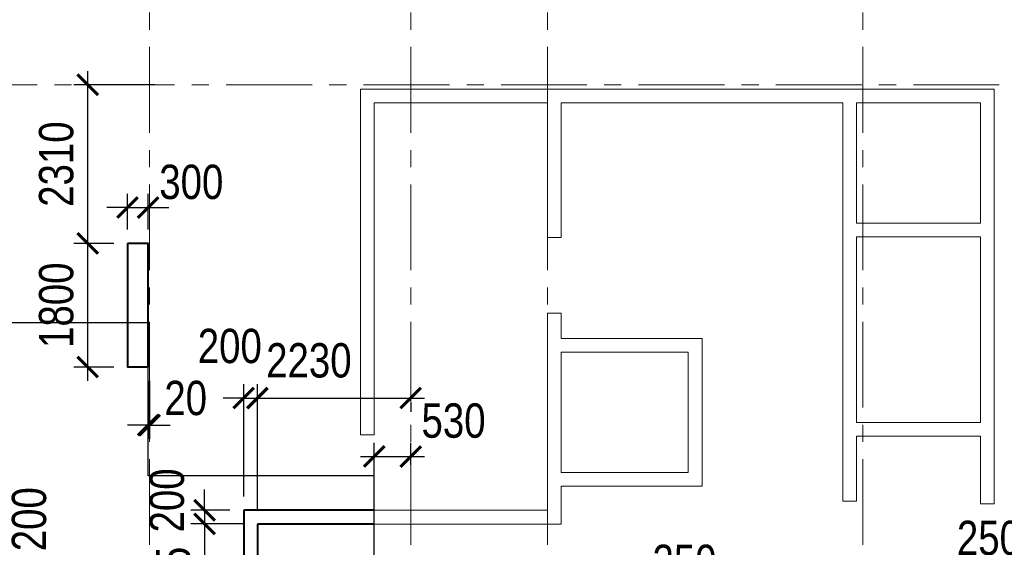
# Model space of a CAD drawing. Extents: x 26966 to 148137, y 549733 to 633733.
# Tile 9 of 29: x 71777 to 86106, y 577199 to 584881. Entities that reach past the tile are written whole.
import ezdxf

# ---------------------------------------------------------------- set-up
doc = ezdxf.new("R2010")
doc.units = 0
doc.header["$LTSCALE"] = 1000
doc.header["$MEASUREMENT"] = 0
doc.linetypes.add('CENTER', pattern=[2, 1.25, -0.25, 0.25, -0.25])
for name, color, linetype, lineweight in [('СК-040-С(тены)', 12, 'Continuous', 40), ('СК-041-С-СТЕНЫ НЕВИДИМЫЕ', 12, 'Continuous', 20), ('СК-043-С-ПИЛОНЫ', 5, 'Continuous', 40), ('СК-100-О(си)', 7, 'CENTER', 15), ('СК-300-Р(азмеры)', 7, 'Continuous', 20), ('СК-343-Р-КОЛОННЫ', 7, 'Continuous', 13)]:
    doc.layers.add(name, color=color, linetype=linetype, lineweight=lineweight)
doc.styles.add('RUSS', font='arial.ttf', dxfattribs={"width": 0.8})
doc.dimstyles.new('100-200', dxfattribs={"dimscale": 0, "dimtxt": 500, "dimasz": 300, "dimexe": 200, "dimexo": 200, "dimgap": 200, "dimtad": 1, "dimdec": 0, "dimzin": 0, "dimdsep": 46, "dimtxsty": 'RUSS', "dimblk": 'ARCHTICK', "dimcen": 0.096, "dimdle": 200, "dimclrd": 7, "dimclre": 7, "dimclrt": 256, "dimadec": 0, "dimazin": 0, "dimtfac": 1, "dimtdec": 0, "dimtmove": 2, "dimatfit": 3, "dimldrblk": 'OBLIQUE', "dimfxl": 1, "dimtolj": 1, "dimtzin": 0, "dimarcsym": 0})

# ---------------------------------------------------------------- blocks, each defined once
blk = doc.blocks.new('оси')
at = {"layer": 'СК-100-О(си)'}
for p, q in [((-17800, 18534.9), (-17800, -11023.5)), ((-14000, 18534.9), (-14000, -11023.5)), ((-12010, 18534.9), (-12010, -11023.5)), ((-7420, 18534.9), (-7420, -11023.5)), ((-46685.3, 15985), (4554.2, 15985))]:
    blk.add_line(p, q, dxfattribs=at)
blk = doc.blocks.new('A$C858fb3ef')
at = {"layer": 'СК-300-Р(азмеры)'}
blk.add_blockref('оси', (0, 0), dxfattribs=at)
blk = doc.blocks.new('A$C573b34c5')
blk.add_blockref('A$C858fb3ef', (0, 0))
blk = doc.blocks.new('_ArchTick')
at = {"color": 0, "linetype": 'ByBlock', "const_width": 0.15}
blk.add_lwpolyline([(-0.5, -0.5), (0.5, 0.5)], dxfattribs=at)
blk = doc.blocks.new('*D210')
at = {"layer": 'Defpoints', "color": 0, "transparency": 16777216}
for p in [(69720, 577738), (71027, 577539), (71365, 577539)]:
    blk.add_point(p, dxfattribs=at)
at = {"layer": 'СК-343-Р-КОЛОННЫ', "color": 7, "lineweight": -2, "transparency": 16777216}
for p, q in [((71365, 577738), (71365, 578038)), ((69920, 577738), (71565, 577738)), ((71365, 577738), (71365, 577539)), ((71227, 577539), (71565, 577539)), ((71365, 577539), (71365, 577239))]:
    blk.add_line(p, q, dxfattribs=at)
at = {"layer": 'СК-343-Р-КОЛОННЫ', "color": 7, "lineweight": -2, "transparency": 16777216, "xscale": 300, "yscale": 300, "zscale": 300}
for p, rotation in [((71365, 577738), 270), ((71365, 577539), 90)]:
    blk.add_blockref('_ArchTick', p, dxfattribs=dict(at, rotation=rotation))
at = {"layer": 'СК-343-Р-КОЛОННЫ', "transparency": 16777216, "insert": (71916, 577608), "char_height": 500, "attachment_point": 5, "rotation": 90, "style": 'RUSS'}
blk.add_mtext('\\A1;200', dxfattribs=at)
blk = doc.blocks.new('_Oblique')
at = {"color": 0, "linetype": 'ByBlock', "lineweight": -2}
blk.add_line((-0.5, -0.5), (0.5, 0.5), dxfattribs=at)
blk = doc.blocks.new('*D261')
at = {"layer": 'Defpoints', "color": 0, "transparency": 16777216}
for p in [(85757, 576578), (85757, 576079), (86007, 576079)]:
    blk.add_point(p, dxfattribs=at)
at = {"layer": 'СК-343-Р-КОЛОННЫ', "color": 7, "lineweight": -2, "transparency": 16777216}
for p, q in [((85757, 576279), (85757, 576778)), ((86007, 576279), (86007, 576778)), ((85757, 576578), (85457, 576578)), ((86007, 576578), (85757, 576578)), ((86007, 576578), (86307, 576578))]:
    blk.add_line(p, q, dxfattribs=at)
at = {"layer": 'СК-343-Р-КОЛОННЫ', "color": 7, "lineweight": -2, "transparency": 16777216, "xscale": 300, "yscale": 300, "zscale": 300}
blk.add_blockref('_ArchTick', (85757, 576578), dxfattribs=at)
at = {"layer": 'СК-343-Р-КОЛОННЫ', "color": 7, "lineweight": -2, "transparency": 16777216, "xscale": 300, "yscale": 300, "zscale": 300, "rotation": 180}
blk.add_blockref('_ArchTick', (86007, 576578), dxfattribs=at)
at = {"layer": 'СК-343-Р-КОЛОННЫ', "transparency": 16777216, "insert": (85882, 577333), "char_height": 500, "attachment_point": 5, "style": 'RUSS'}
blk.add_mtext('\\A1;250', dxfattribs=at)
blk = doc.blocks.new('*D219')
at = {"layer": 'Defpoints', "color": 0, "transparency": 16777216}
for p in [(73647, 579824), (73668, 579824), (73668, 578978)]:
    blk.add_point(p, dxfattribs=at)
at = {"layer": 'СК-343-Р-КОЛОННЫ', "color": 7, "lineweight": -2, "transparency": 16777216}
for p, q in [((73647, 579624), (73647, 578778)), ((73668, 579624), (73668, 578778)), ((73647, 578978), (73347, 578978)), ((73647, 578978), (73668, 578978)), ((73668, 578978), (73968, 578978))]:
    blk.add_line(p, q, dxfattribs=at)
at = {"layer": 'СК-343-Р-КОЛОННЫ', "color": 7, "lineweight": -2, "transparency": 16777216, "xscale": 300, "yscale": 300, "zscale": 300}
blk.add_blockref('_ArchTick', (73647, 578978), dxfattribs=at)
at = {"layer": 'СК-343-Р-КОЛОННЫ', "color": 7, "lineweight": -2, "transparency": 16777216, "xscale": 300, "yscale": 300, "zscale": 300, "rotation": 180}
blk.add_blockref('_ArchTick', (73668, 578978), dxfattribs=at)
at = {"layer": 'СК-343-Р-КОЛОННЫ', "transparency": 16777216, "insert": (74193, 579370), "char_height": 500, "attachment_point": 5, "style": 'RUSS'}
blk.add_mtext('\\A1;20', dxfattribs=at)
blk = doc.blocks.new('*D220')
at = {"layer": 'Defpoints', "color": 0, "transparency": 16777216}
for p in [(73647, 582145), (73347, 581624), (73647, 581624)]:
    blk.add_point(p, dxfattribs=at)
at = {"layer": 'СК-343-Р-КОЛОННЫ', "color": 7, "lineweight": -2, "transparency": 16777216}
for p, q in [((73347, 581824), (73347, 582345)), ((73647, 581824), (73647, 582345)), ((73347, 582145), (73047, 582145)), ((73347, 582145), (73647, 582145)), ((73647, 582145), (73947, 582145))]:
    blk.add_line(p, q, dxfattribs=at)
at = {"layer": 'СК-343-Р-КОЛОННЫ', "color": 7, "lineweight": -2, "transparency": 16777216, "xscale": 300, "yscale": 300, "zscale": 300}
blk.add_blockref('_ArchTick', (73347, 582145), dxfattribs=at)
at = {"layer": 'СК-343-Р-КОЛОННЫ', "color": 7, "lineweight": -2, "transparency": 16777216, "xscale": 300, "yscale": 300, "zscale": 300, "rotation": 180}
blk.add_blockref('_ArchTick', (73647, 582145), dxfattribs=at)
at = {"layer": 'СК-343-Р-КОЛОННЫ', "transparency": 16777216, "insert": (74275, 582516), "char_height": 500, "attachment_point": 5, "style": 'RUSS'}
blk.add_mtext('\\A1;300', dxfattribs=at)
blk = doc.blocks.new('*D222')
at = {"layer": 'Defpoints', "color": 0, "transparency": 16777216}
for p in [(75037, 577739), (74468, 577539), (75237, 577539)]:
    blk.add_point(p, dxfattribs=at)
at = {"layer": 'СК-343-Р-КОЛОННЫ', "color": 7, "lineweight": -2, "transparency": 16777216}
for p, q in [((74468, 577739), (74468, 578039)), ((74837, 577739), (74268, 577739)), ((74468, 577739), (74468, 577539)), ((75037, 577539), (74268, 577539)), ((74468, 577539), (74468, 577239))]:
    blk.add_line(p, q, dxfattribs=at)
at = {"layer": 'СК-343-Р-КОЛОННЫ', "color": 7, "lineweight": -2, "transparency": 16777216, "xscale": 300, "yscale": 300, "zscale": 300}
for p, rotation in [((74468, 577739), 270), ((74468, 577539), 90)]:
    blk.add_blockref('_ArchTick', p, dxfattribs=dict(at, rotation=rotation))
at = {"layer": 'СК-343-Р-КОЛОННЫ', "transparency": 16777216, "insert": (73922, 577882), "char_height": 500, "attachment_point": 5, "rotation": 90, "style": 'RUSS'}
blk.add_mtext('\\A1;200', dxfattribs=at)
blk = doc.blocks.new('*D223')
at = {"layer": 'Defpoints', "color": 0, "transparency": 16777216}
for p in [(75237, 577539), (74468, 575634), (75237, 575634)]:
    blk.add_point(p, dxfattribs=at)
at = {"layer": 'СК-343-Р-КОЛОННЫ', "color": 7, "lineweight": -2, "transparency": 16777216}
for p, q in [((74468, 577739), (74468, 575434)), ((75037, 577539), (74268, 577539)), ((75037, 575634), (74268, 575634))]:
    blk.add_line(p, q, dxfattribs=at)
at = {"layer": 'СК-343-Р-КОЛОННЫ', "color": 7, "lineweight": -2, "transparency": 16777216, "xscale": 300, "yscale": 300, "zscale": 300}
for p, rotation in [((74468, 577539), 90), ((74468, 575634), 270)]:
    blk.add_blockref('_ArchTick', p, dxfattribs=dict(at, rotation=rotation))
at = {"layer": 'СК-343-Р-КОЛОННЫ', "transparency": 16777216, "insert": (74013, 576586), "char_height": 500, "attachment_point": 5, "rotation": 90, "style": 'RUSS'}
blk.add_mtext('\\A1;1905', dxfattribs=at)
blk = doc.blocks.new('*D228')
at = {"layer": 'Defpoints', "color": 0, "transparency": 16777216}
for p in [(75237, 579372), (75037, 577739), (75237, 577539)]:
    blk.add_point(p, dxfattribs=at)
at = {"layer": 'СК-343-Р-КОЛОННЫ', "color": 7, "lineweight": -2, "transparency": 16777216}
for p, q in [((75037, 577939), (75037, 579572)), ((75237, 577739), (75237, 579572)), ((75037, 579372), (74737, 579372)), ((75037, 579372), (75237, 579372)), ((75237, 579372), (75537, 579372))]:
    blk.add_line(p, q, dxfattribs=at)
at = {"layer": 'СК-343-Р-КОЛОННЫ', "color": 7, "lineweight": -2, "transparency": 16777216, "xscale": 300, "yscale": 300, "zscale": 300}
blk.add_blockref('_ArchTick', (75037, 579372), dxfattribs=at)
at = {"layer": 'СК-343-Р-КОЛОННЫ', "color": 7, "lineweight": -2, "transparency": 16777216, "xscale": 300, "yscale": 300, "zscale": 300, "rotation": 180}
blk.add_blockref('_ArchTick', (75237, 579372), dxfattribs=at)
at = {"layer": 'СК-343-Р-КОЛОННЫ', "transparency": 16777216, "insert": (74835, 580127), "char_height": 500, "attachment_point": 5, "style": 'RUSS'}
blk.add_mtext('\\A1;200', dxfattribs=at)
blk = doc.blocks.new('*D229')
at = {"layer": 'Defpoints', "color": 0, "transparency": 16777216}
for p in [(77468, 579504), (77468, 579372), (75237, 577539)]:
    blk.add_point(p, dxfattribs=at)
at = {"layer": 'СК-343-Р-КОЛОННЫ', "color": 7, "lineweight": -2, "transparency": 16777216}
for p, q in [((75237, 577739), (75237, 579572)), ((75037, 579372), (77668, 579372)), ((77468, 579304), (77468, 579172))]:
    blk.add_line(p, q, dxfattribs=at)
at = {"layer": 'СК-343-Р-КОЛОННЫ', "color": 7, "lineweight": -2, "transparency": 16777216, "xscale": 300, "yscale": 300, "zscale": 300, "rotation": 180}
blk.add_blockref('_ArchTick', (75237, 579372), dxfattribs=at)
at = {"layer": 'СК-343-Р-КОЛОННЫ', "color": 7, "lineweight": -2, "transparency": 16777216, "xscale": 300, "yscale": 300, "zscale": 300}
blk.add_blockref('_ArchTick', (77468, 579372), dxfattribs=at)
at = {"layer": 'СК-343-Р-КОЛОННЫ', "transparency": 16777216, "insert": (75986, 579918), "char_height": 500, "attachment_point": 5, "style": 'RUSS'}
blk.add_mtext('\\A1;2230', dxfattribs=at)
blk = doc.blocks.new('*D214')
at = {"layer": 'Defpoints', "color": 0, "transparency": 16777216}
for p in [(73347, 581624), (72766, 579824), (73347, 579824)]:
    blk.add_point(p, dxfattribs=at)
at = {"layer": 'СК-343-Р-КОЛОННЫ', "color": 7, "lineweight": -2, "transparency": 16777216}
for p, q in [((72766, 581824), (72766, 579624)), ((73147, 581624), (72566, 581624)), ((73147, 579824), (72566, 579824))]:
    blk.add_line(p, q, dxfattribs=at)
at = {"layer": 'СК-343-Р-КОЛОННЫ', "color": 7, "lineweight": -2, "transparency": 16777216, "xscale": 300, "yscale": 300, "zscale": 300}
for p, rotation in [((72766, 581624), 90), ((72766, 579824), 270)]:
    blk.add_blockref('_ArchTick', p, dxfattribs=dict(at, rotation=rotation))
at = {"layer": 'СК-343-Р-КОЛОННЫ', "transparency": 16777216, "insert": (72311, 580724), "char_height": 500, "attachment_point": 5, "rotation": 90, "style": 'RUSS'}
blk.add_mtext('\\A1;1800', dxfattribs=at)
blk = doc.blocks.new('*D215')
at = {"layer": 'Defpoints', "color": 0, "transparency": 16777216}
for p in [(72767, 583933), (73942, 583933), (73276, 581624)]:
    blk.add_point(p, dxfattribs=at)
at = {"layer": 'СК-343-Р-КОЛОННЫ', "color": 7, "lineweight": -2, "transparency": 16777216}
for p, q in [((72767, 581424), (72767, 584133)), ((73742, 583933), (72567, 583933)), ((73076, 581624), (72567, 581624))]:
    blk.add_line(p, q, dxfattribs=at)
at = {"layer": 'СК-343-Р-КОЛОННЫ', "color": 7, "lineweight": -2, "transparency": 16777216, "xscale": 300, "yscale": 300, "zscale": 300}
for p, rotation in [((72767, 583933), 90), ((72767, 581624), 270)]:
    blk.add_blockref('_ArchTick', p, dxfattribs=dict(at, rotation=rotation))
at = {"layer": 'СК-343-Р-КОЛОННЫ', "transparency": 16777216, "insert": (72311, 582778), "char_height": 500, "attachment_point": 5, "rotation": 90, "style": 'RUSS'}
blk.add_mtext('\\A1;2310', dxfattribs=at)
blk = doc.blocks.new('A$Cc2edbf5f-тех')
at = {"layer": 'СК-040-С(тены)'}
for p, q in [((29390, 9790), (27490, 9790)), ((27490, 9790), (27490, 5985)), ((27690, 9590), (27690, 7685)), ((29390, 9590), (27690, 9590))]:
    blk.add_line(p, q, dxfattribs=at)
at = {"layer": 'СК-041-С-СТЕНЫ НЕВИДИМЫЕ'}
for p, q in [((38410, 15920), (29190, 15920)), ((29190, 10890), (29190, 15920)), ((38410, 9886), (38410, 15920)), ((31910, 15720), (29390, 15720)), ((29390, 10890), (29390, 15720)), ((31910, 15720), (31910, 13760)), ((32110, 15720), (32110, 13760)), ((36210, 15720), (32110, 15720)), ((36210, 15720), (36210, 9925)), ((38210, 15720), (36410, 15720)), ((36410, 15720), (36410, 13970)), ((38210, 13970), (38210, 15720)), ((38210, 13970), (36410, 13970)), ((31910, 13760), (32110, 13760)), ((38210, 13770), (36410, 13770)), ((36410, 13770), (36410, 11070)), ((38210, 11070), (38210, 13770)), ((31910, 12660), (32110, 12660)), ((31910, 12660), (31910, 9790)), ((32110, 12660), (32110, 12290)), ((32110, 12290), (34160, 12290)), ((34160, 12290), (34160, 10140)), ((32110, 12090), (32110, 10340)), ((32110, 12090), (33960, 12090)), ((33960, 12090), (33960, 10340)), ((38210, 11070), (36410, 11070)), ((29390, 10890), (29190, 10890)), ((38210, 10870), (36410, 10870)), ((36410, 10870), (36410, 9925)), ((38210, 9886), (38210, 10870)), ((32110, 10340), (33960, 10340)), ((32110, 10140), (32110, 9590)), ((32110, 10140), (34160, 10140)), ((36410, 9925), (36210, 9925)), ((31910, 9790), (29190, 9790)), ((38210, 9886), (38410, 9886)), ((32110, 9590), (29390, 9590))]:
    blk.add_line(p, q, dxfattribs=at)
at = {"layer": 'СК-043-С-ПИЛОНЫ'}
blk.add_lwpolyline([(25800, 13676), (25800, 11876), (26100, 11876), (26100, 13676)], close=True, dxfattribs=at)
blk = doc.blocks.new('A$C24f80df3')
at = {"layer": 'СК-040-С(тены)', "color": 3, "lineweight": 25}
blk.add_lwpolyline([(-1, 7685), (-1, -200), (44168, -200), (44168, 5491), (41149, 5491), (41149, 7685), (29438, 7685), (29438, 10290), (26147, 10290), (26147, 11866), (26147, 12520), (22068, 12520), (22068, 9790), (18477, 9790), (18477, 6185), (16698, 6185), (16698, 7685), (-1, 7685)], dxfattribs=at)
blk = doc.blocks.new('*D315')
at = {"layer": 'Defpoints', "color": 0, "transparency": 16777216}
for p in [(81327, 576229), (81327, 575634), (81577, 575384)]:
    blk.add_point(p, dxfattribs=at)
at = {"layer": 'СК-343-Р-КОЛОННЫ', "color": 7, "lineweight": -2, "transparency": 16777216}
for p, q in [((81327, 575834), (81327, 576429)), ((81577, 575584), (81577, 576429)), ((81327, 576229), (81027, 576229)), ((81577, 576229), (81327, 576229)), ((81577, 576229), (81877, 576229))]:
    blk.add_line(p, q, dxfattribs=at)
at = {"layer": 'СК-343-Р-КОЛОННЫ', "color": 7, "lineweight": -2, "transparency": 16777216, "xscale": 300, "yscale": 300, "zscale": 300}
blk.add_blockref('_ArchTick', (81327, 576229), dxfattribs=at)
at = {"layer": 'СК-343-Р-КОЛОННЫ', "color": 7, "lineweight": -2, "transparency": 16777216, "xscale": 300, "yscale": 300, "zscale": 300, "rotation": 180}
blk.add_blockref('_ArchTick', (81577, 576229), dxfattribs=at)
at = {"layer": 'СК-343-Р-КОЛОННЫ', "transparency": 16777216, "insert": (81452, 576984), "char_height": 500, "attachment_point": 5, "style": 'RUSS'}
blk.add_mtext('\\A1;250', dxfattribs=at)
blk = doc.blocks.new('*D323')
at = {"layer": 'Defpoints', "color": 0, "transparency": 16777216}
for p in [(77468, 578521), (77468, 578199), (76937, 577942)]:
    blk.add_point(p, dxfattribs=at)
at = {"layer": 'СК-343-Р-КОЛОННЫ', "color": 7, "lineweight": -2, "transparency": 16777216}
for p, q in [((76937, 578142), (76937, 578721)), ((77468, 578399), (77468, 578721)), ((76737, 578521), (77668, 578521))]:
    blk.add_line(p, q, dxfattribs=at)
at = {"layer": 'СК-343-Р-КОЛОННЫ', "color": 7, "lineweight": -2, "transparency": 16777216, "xscale": 300, "yscale": 300, "zscale": 300, "rotation": 180}
blk.add_blockref('_ArchTick', (76937, 578521), dxfattribs=at)
at = {"layer": 'СК-343-Р-КОЛОННЫ', "color": 7, "lineweight": -2, "transparency": 16777216, "xscale": 300, "yscale": 300, "zscale": 300}
blk.add_blockref('_ArchTick', (77468, 578521), dxfattribs=at)
at = {"layer": 'СК-343-Р-КОЛОННЫ', "transparency": 16777216, "insert": (78091, 579041), "char_height": 500, "attachment_point": 5, "style": 'RUSS'}
blk.add_mtext('\\A1;530', dxfattribs=at)

msp = doc.modelspace()

# ---------------------------------------------------------------- block references
at = {"layer": 'СК-300-Р(азмеры)'}
msp.add_blockref('A$C573b34c5', (91467.5, 567948.3), dxfattribs=at)
at = {"layer": 'СК-343-Р-КОЛОННЫ'}
msp.add_blockref('A$Cc2edbf5f-тех', (47547.3, 567948.3), dxfattribs=at)
at = {"layer": 'СК-343-Р-КОЛОННЫ', "lineweight": 40}
msp.add_blockref('A$C24f80df3', (47499.8, 567948.4), dxfattribs=at)

# ---------------------------------------------------------------- dimensions: what is measured, and where the dimension line sits
at = {"layer": 'СК-343-Р-КОЛОННЫ'}
for base, p1, p2, picture, middle in [((72766.8, 583933.3), (73276.1, 581623.6), (73941.6, 583933.3), '*D215', (72311.3, 582778.4)), ((72766.5, 579824.2), (73347.2, 581623.9), (73347.2, 579824.2), '*D214', (72311.2, 580724)), ((74467.9, 575633.6), (75237.5, 577538.6), (75237.5, 575633.6), '*D223', (74012.6, 576586.1))]:
    dim = msp.add_linear_dim(base=base, p1=p1, p2=p2, angle=90, dimstyle='100-200', override={"dimscale": 1}, dxfattribs=at)
    dim.commit()
    dim.dimension.update_dxf_attribs({"geometry": picture, "text_midpoint": middle})
for base, p1, p2, picture, middle in [((73647.2, 582145.1), (73347.2, 581623.9), (73647.2, 581623.9), '*D220', (74274.9, 582516.2)), ((75237.5, 579371.6), (75037.5, 577738.6), (75237.5, 577538.6), '*D228', (74835, 580127.2)), ((77467.5, 579371.6), (75237.5, 577538.6), (77467.5, 579504.2), '*D229', (75985.8, 579918.1)), ((73667.5, 578978), (73647.2, 579824.2), (73667.5, 579824.2), '*D219', (74193.4, 579369.9)), ((77467.5, 578520.7), (76937.4, 577942.3), (77467.5, 578198.7), '*D323', (78090.9, 579041.5))]:
    dim = msp.add_linear_dim(base=base, p1=p1, p2=p2, dimstyle='100-200', override={"dimscale": 1}, dxfattribs=at)
    dim.commit()
    dim.dimension.update_dxf_attribs({"geometry": picture, "text_midpoint": middle, "dimtype": 160})
for base, p1, p2, picture, middle in [((74468.3, 577538.6), (75037.5, 577738.6), (75237.5, 577538.6), '*D222', (73921.7, 577881.8)), ((71365, 577538.5), (69720.1, 577738.4), (71027.4, 577538.5), '*D210', (71916.2, 577607.9))]:
    dim = msp.add_linear_dim(base=base, p1=p1, p2=p2, angle=90, dimstyle='100-200', override={"dimscale": 1}, dxfattribs=at)
    dim.commit()
    dim.dimension.update_dxf_attribs({"geometry": picture, "text_midpoint": middle, "dimtype": 160})
for base, p1, p2, picture, middle in [((85757.3, 576578.1), (86007.3, 576078.5), (85757.3, 576078.5), '*D261', (85882.3, 577333.4)), ((81327.4, 576229), (81577.4, 575383.7), (81327.4, 575633.8), '*D315', (81452.4, 576984.3))]:
    dim = msp.add_linear_dim(base=base, p1=p1, p2=p2, dimstyle='100-200', override={"dimscale": 1}, dxfattribs=at)
    dim.commit()
    dim.dimension.update_dxf_attribs({"geometry": picture, "text_midpoint": middle})

doc.saveas('drawing.dxf')
